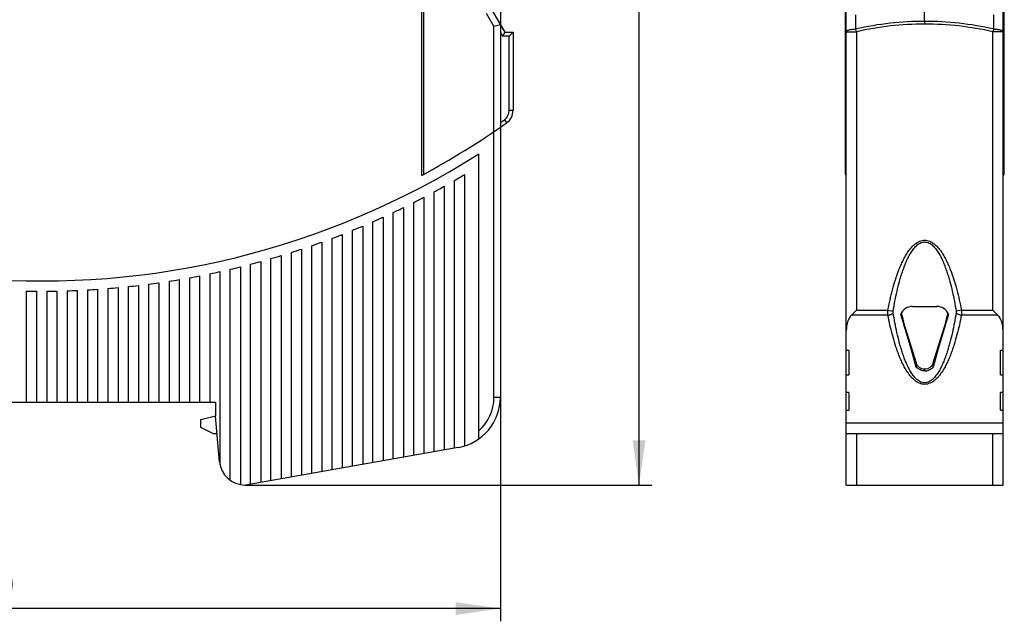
# Model space of a CAD drawing. Header units: millimetres. Extents: x 0 to 420, y 0 to 297.
# Tile 10 of 39: x 82 to 159, y 157 to 205. Entities that reach past the tile are written whole.
import ezdxf

# ---------------------------------------------------------------- set-up
doc = ezdxf.new("R2010")
doc.units = ezdxf.units.MM
doc.header["$LTSCALE"] = 23.1
doc.layers.get('0').update_dxf_attribs({"linetype": 'CONTINUOUS'})
doc.layers.add('T-PM12-T0X-00-GND_DXF_DIMENSION', color=7, linetype='CONTINUOUS')
doc.layers.add('T-PM12-T0X-0DXF_CONTINUOUS_LINE', color=7, linetype='CONTINUOUS')
doc.styles.get("Standard").update_dxf_attribs({"font": 'txt', "width": 0.8})
doc.dimstyles.new('DIMSTYLE_1', dxfattribs={"dimtxt": 2.5, "dimasz": 3.5, "dimexe": 1, "dimexo": 0, "dimtad": 1, "dimdec": 3, "dimdsep": 46, "dimtxsty": 'Standard', "dimblk": '_FILLED', "dimblk1": '_FILLED', "dimblk2": '_FILLED', "dimcen": 0.09, "dimclrt": 5, "dimadec": 0, "dimazin": 0, "dimtp": 0.3, "dimtm": 0.3, "dimtfac": 1, "dimtdec": 3, "dimtofl": 0, "dimtmove": 0, "dimatfit": 3, "dimldrblk": '_FILLED', "dimfxl": 1, "dimtolj": 1, "dimarcsym": 0})

# ---------------------------------------------------------------- blocks, each defined once
blk = doc.blocks.new('_FILLED')
at = {"color": 0, "linetype": 'ByBlock'}
blk.add_solid([(0, 0), (-1, 0.143), (-1, -0.143)], dxfattribs=at)
blk = doc.blocks.new('*D1')
at = {"layer": 'T-PM12-T0X-00-GND_DXF_DIMENSION', "color": 2, "linetype": 'Continuous'}
for p, q in [((119.657, 174.951), (119.657, 157.383)), ((39.657, 168.068), (39.657, 157.383)), ((39.657, 158.383), (79.657, 158.383)), ((119.657, 158.383), (79.657, 158.383))]:
    blk.add_line(p, q, dxfattribs=at)
at = {"layer": 'T-PM12-T0X-00-GND_DXF_DIMENSION', "color": 2, "linetype": 'Continuous', "xscale": 3.5, "yscale": 3.5, "zscale": 3.5, "rotation": 180}
blk.add_blockref('_FILLED', (39.657, 158.383), dxfattribs=at)
at = {"layer": 'T-PM12-T0X-00-GND_DXF_DIMENSION', "color": 2, "linetype": 'Continuous', "xscale": 3.5, "yscale": 3.5, "zscale": 3.5}
blk.add_blockref('_FILLED', (119.657, 158.383), dxfattribs=at)
at = {"layer": 'T-PM12-T0X-00-GND_DXF_DIMENSION', "color": 5, "linetype": 'Continuous', "insert": (79.657, 161.508), "char_height": 2.5, "width": 5.89286, "attachment_point": 2, "line_spacing_factor": 0.9}
blk.add_mtext('80', dxfattribs=at)
blk = doc.blocks.new('*D2')
at = {"layer": 'T-PM12-T0X-00-GND_DXF_DIMENSION', "color": 2, "linetype": 'Continuous'}
for p, q in [((119.157, 266.568), (129.913, 266.568)), ((129.913, 266.568), (131.538, 266.568)), ((130.538, 266.568), (130.538, 217.318)), ((130.538, 168.068), (130.538, 217.318)), ((99.657, 168.068), (129.913, 168.068)), ((129.913, 168.068), (131.538, 168.068))]:
    blk.add_line(p, q, dxfattribs=at)
at = {"layer": 'T-PM12-T0X-00-GND_DXF_DIMENSION', "color": 2, "linetype": 'Continuous', "xscale": 3.5, "yscale": 3.5, "zscale": 3.5}
for p, rotation in [((130.538, 266.568), 90), ((130.538, 168.068), 270)]:
    blk.add_blockref('_FILLED', p, dxfattribs=dict(at, rotation=rotation))
at = {"layer": 'T-PM12-T0X-00-GND_DXF_DIMENSION', "color": 5, "linetype": 'Continuous', "insert": (127.413, 217.318), "char_height": 2.5, "width": 8.83929, "attachment_point": 2, "rotation": 90, "line_spacing_factor": 0.9}
blk.add_mtext(' 99', dxfattribs=at)

msp = doc.modelspace()

# ---------------------------------------------------------------- linework, layer by layer
at = {"layer": 'T-PM12-T0X-0DXF_CONTINUOUS_LINE', "color": 7, "linetype": 'Continuous'}
for p, q in [((146.8034, 168.0684), (146.8034, 264.9233)), ((159.1034, 168.0684), (159.1034, 264.9233)), ((113.4833, 192.3494), (113.4833, 263.5267)), ((113.6565, 192.4425), (113.6565, 263.3977)), ((146.7034, 263.3977), (146.7034, 192.4425)), ((159.2034, 192.4425), (159.2034, 263.3977)), ((119.6565, 243.3023), (119.6565, 174.9513)), ((118.5565, 206.0684), (119.9999, 203.5684)), ((119.6565, 204.1631), (119.1565, 204.0291)), ((152.9533, 204.4228), (152.9533, 204.2102)), ((119.9999, 203.5684), (119.8267, 203.2684)), ((119.9999, 203.5684), (120.6565, 203.5684)), ((120.6565, 203.5684), (120.3565, 203.2684)), ((120.6565, 203.5684), (120.6565, 197.4486)), ((117.9565, 171.6787), (117.9565, 194.0359)), ((116.8565, 192.4195), (116.8565, 171.1355)), ((116.0565, 170.9601), (116.0565, 191.9499)), ((114.4565, 170.678), (114.4565, 191.0561)), ((115.2565, 191.4956), (115.2565, 170.8191)), ((112.8565, 170.3959), (112.8565, 190.2203)), ((113.6565, 190.6311), (113.6565, 170.5369)), ((111.2565, 170.1138), (111.2565, 189.44)), ((112.0565, 189.8234), (112.0565, 170.2548)), ((109.6565, 169.8316), (109.6565, 188.7132)), ((110.4565, 189.0701), (110.4565, 169.9727)), ((108.0565, 169.5495), (108.0565, 188.0377)), ((108.8565, 188.3691), (108.8565, 169.6906)), ((105.6565, 187.1172), (105.6565, 169.1263)), ((106.4565, 169.2674), (106.4565, 187.4119)), ((107.2565, 187.7187), (107.2565, 169.4084)), ((103.2565, 168.7031), (103.2565, 186.3036)), ((104.0565, 186.5632), (104.0565, 168.8442)), ((104.8565, 168.9853), (104.8565, 186.8344)), ((100.8565, 185.5928), (100.8565, 168.28)), ((101.6565, 168.421), (101.6565, 185.8185)), ((102.4565, 186.0555), (102.4565, 168.5621)), ((97.6565, 184.7988), (97.6565, 169.647)), ((98.4565, 168.4356), (98.4565, 184.9811)), ((99.2565, 185.1742), (99.2565, 168.1001)), ((100.0565, 168.1389), (100.0565, 185.378)), ((92.8565, 183.9248), (92.8565, 174.5684)), ((93.6565, 184.0446), (93.6565, 174.5684)), ((94.4565, 184.1747), (94.4565, 174.5684)), ((95.2565, 184.3151), (95.2565, 174.5684)), ((96.0565, 184.4658), (96.0565, 174.5684)), ((96.8565, 184.627), (96.8565, 174.5684)), ((82.4565, 183.2795), (82.4565, 174.5684)), ((83.2565, 183.2696), (83.2565, 174.5684)), ((84.0565, 183.2696), (84.0565, 174.5684)), ((84.8565, 183.2795), (84.8565, 174.5684)), ((85.6565, 183.2992), (85.6565, 174.5684)), ((86.4565, 183.3289), (86.4565, 174.5684)), ((87.2565, 183.3684), (87.2565, 174.5684)), ((88.0565, 183.4179), (88.0565, 174.5684)), ((88.8565, 183.4773), (88.8565, 174.5684)), ((89.6565, 183.5467), (89.6565, 174.5684)), ((90.4565, 183.6261), (90.4565, 174.5684)), ((91.2565, 183.7156), (91.2565, 174.5684)), ((92.0565, 183.8151), (92.0565, 174.5684)), ((147.6034, 181.7827), (147.2034, 181.3827)), ((151.9964, 182.0684), (153.9104, 182.0684)), ((158.7034, 181.3827), (158.3034, 181.7827)), ((152.3045, 177.6196), (151.2993, 180.8684)), ((154.6075, 180.8684), (153.6024, 177.6196)), ((147.0034, 178.6239), (146.8034, 178.6239)), ((147.0034, 178.6239), (147.0034, 176.7186)), ((159.1034, 178.6239), (158.9034, 178.6239)), ((158.9034, 176.7186), (158.9034, 178.6239)), ((152.9534, 177.1415), (152.9534, 177.0155)), ((146.8034, 176.7186), (147.0034, 176.7186)), ((158.9034, 176.7186), (159.1034, 176.7186)), ((147.0034, 175.333), (146.8034, 175.333)), ((147.0034, 175.333), (147.0034, 173.9473)), ((159.1034, 175.333), (158.9034, 175.333)), ((158.9034, 173.9473), (158.9034, 175.333)), ((63.875, 174.5684), (97.3065, 174.5684)), ((97.3065, 174.5684), (97.3065, 173.4684)), ((146.8034, 173.9473), (147.0034, 173.9473)), ((158.9034, 173.9473), (159.1034, 173.9473)), ((96.1566, 173.1934), (97.3065, 173.5014)), ((96.1566, 172.5685), (96.1566, 173.1934)), ((97.6192, 169.894), (97.3065, 173.4684)), ((97.1566, 172.0684), (96.1566, 172.5685)), ((159.1034, 172.9081), (146.8034, 172.9081)), ((97.429, 172.0684), (97.1566, 172.0684)), ((159.1034, 172.0684), (146.8034, 172.0684)), ((116.3511, 171.0121), (99.6565, 168.0684)), ((99.6116, 168.0684), (99.6565, 168.0684)), ((146.8034, 168.0684), (159.1034, 168.0684))]:
    msp.add_line(p, q, dxfattribs=at)
at = {"layer": 'T-PM12-T0X-0DXF_CONTINUOUS_LINE', "color": 9, "linetype": 'Continuous'}
for p, q in [((152.9533, 204.4225), (152.9533, 205.6908)), ((118.5565, 205.0684), (119.1565, 204.0291)), ((147.5563, 203.8244), (147.557, 204.9349)), ((158.3498, 204.9349), (158.3505, 203.8244)), ((119.1565, 174.9513), (119.1565, 204.0291)), ((119.6565, 203.5631), (119.8267, 203.2684)), ((120.3565, 203.2684), (119.8267, 203.2684)), ((120.3565, 197.4486), (120.3565, 203.2684)), ((146.8034, 203.614), (147.6034, 203.614)), ((147.6034, 203.614), (147.5563, 203.8244)), ((147.6034, 203.6139), (147.6034, 181.7827)), ((158.3505, 203.8244), (158.3034, 203.614)), ((159.1034, 203.614), (158.3034, 203.614)), ((158.3034, 181.7827), (158.3034, 203.6137)), ((120.3565, 197.4486), (120.6565, 197.4486)), ((119.9762, 196.7138), (120.1494, 196.4689)), ((147.6034, 181.7827), (150.0732, 181.7827)), ((150.0732, 181.7827), (150.4846, 181.7044)), ((155.8336, 181.7827), (155.4222, 181.7044)), ((155.8336, 181.7827), (158.3034, 181.7827)), ((150.0713, 181.3827), (147.2034, 181.3827)), ((151.1027, 181.517), (151.1809, 181.3174)), ((154.7259, 181.3174), (154.8041, 181.517)), ((158.7034, 181.3827), (155.8355, 181.3827)), ((152.3045, 177.2889), (152.3045, 177.6196)), ((153.6024, 177.6196), (153.6024, 177.2889)), ((119.1565, 174.9513), (119.6565, 174.9513)), ((147.6034, 172.0684), (147.6034, 168.0684)), ((158.3034, 168.0684), (158.3034, 172.0684))]:
    msp.add_line(p, q, dxfattribs=at)
for centre, radius, start, end in [((152.9741, 179.5957), 24.8271, 90.04802, 102.604746), ((152.9713, 179.759), 24.4514, 90.04209, 102.68161), ((152.9401, 179.6522), 24.7703, 77.383507, 89.969351), ((152.9394, 179.8027), 24.4077, 77.304623, 89.967229), ((119.4565, 197.4486), 0.9, 305.269238, 360), ((83.6565, 248.0684), 62.9, 304.913356, 305.269238), ((115.6565, 174.9513), 3.5, 311.082333, 360)]:
    msp.add_arc(centre, radius, start, end, dxfattribs=at)
at = {"layer": 'T-PM12-T0X-0DXF_CONTINUOUS_LINE', "color": 7, "linetype": 'Continuous'}
for centre, radius, start, end in [((83.6565, 248.0684), 64, 228.628589, 302.407513), ((119.4565, 197.4486), 1.2, 305.269238, 360), ((83.6565, 248.0684), 63.2, 298.160492, 305.269238), ((83.6565, 248.0684), 64.8, 300, 300.820201), ((83.6565, 248.0684), 64.8, 298.379448, 299.186523), ((83.6565, 248.0684), 64.8, 296.783295, 297.578468), ((83.6565, 248.0684), 64.8, 295.209286, 295.993655), ((83.6565, 248.0684), 64.8, 293.65538, 294.42994), ((83.6565, 248.0684), 64.8, 292.119725, 292.88538), ((83.6565, 248.0684), 64.8, 289.096519, 289.84679), ((83.6565, 248.0684), 64.8, 290.600625, 291.358206), ((83.6565, 248.0684), 64.8, 287.605966, 288.349635), ((83.6565, 248.0684), 64.8, 284.660226, 285.39263), ((83.6565, 248.0684), 64.8, 286.12762, 286.865347), ((83.6565, 248.0684), 64.8, 281.753626, 282.4771), ((83.6565, 248.0684), 64.8, 283.202601, 283.930264), ((83.6565, 248.0684), 64.8, 277.448191, 278.162165), ((83.6565, 248.0684), 64.8, 278.877418, 279.594068), ((83.6565, 248.0684), 64.8, 280.312237, 281.032048), ((83.6565, 248.0684), 64.8, 268.938906, 269.64632), ((83.6565, 248.0684), 64.8, 270.35368, 271.061094), ((83.6565, 248.0684), 64.8, 271.768669, 272.476515), ((83.6565, 248.0684), 64.8, 273.184739, 273.89345), ((83.6565, 248.0684), 64.8, 274.602758, 275.312775), ((83.6565, 248.0684), 64.8, 276.02361, 276.735377), ((151.9964, 181.0684), 1, 90, 156.443138), ((152.0589, 177.8813), 4.1865, 90.942363, 91.788834), ((152.0869, 176.3872), 5.6809, 90.757185, 90.977163), ((153.8199, 176.3871), 5.6809, 89.02285, 89.242829), ((153.9104, 181.0684), 1, 23.556862, 90), ((153.8416, 177.6171), 4.4508, 88.234727, 89.032446), ((153.3273, 178.4693), 1.5619, 228.240483, 229.468164), ((152.5795, 178.4693), 1.5619, 310.531754, 311.759518), ((115.6565, 174.9513), 4, 280, 360), ((99.6116, 170.0684), 2, 185, 270)]:
    msp.add_arc(centre, radius, start, end, dxfattribs=at)
for centre, major_axis, ratio, start_param, end_param in [((164.0239, 248.0684), (0, 63.2), 0.5773503, -3.6361971, -3.633086), ((141.8829, 248.0684), (0, 63.2), 0.5773503, -2.6500993, -2.6469882), ((147.6034, 180.1827), (0, 1.3856), 0.5773503, 0.5235988, 1.5707963), ((152.9534, 173.3333), (-2.975, 11.1987), 0.0345431, -1.2175164, -0.7669452), ((151.2993, 181.2684), (-0.1888, 0.7996), 0.1270167, 1.4794661, 2.0644195), ((152.9534, 173.3333), (2.975, 11.1987), 0.0345431, 0.7669452, 1.2175164), ((154.6075, 181.2684), (0.1888, 0.7996), 0.1270167, -2.0644195, -1.4794661), ((158.3034, 180.1827), (0, 1.3856), 0.5773503, -1.5707963, -0.5235988)]:
    msp.add_ellipse(centre, major_axis=major_axis, ratio=ratio, start_param=start_param, end_param=end_param, dxfattribs=at)
at = {"layer": 'T-PM12-T0X-0DXF_CONTINUOUS_LINE', "color": 9, "linetype": 'Continuous'}
for points, knots in [([(146.8034, 203.614), (146.8034, 203.6208), (146.8061, 203.6351), (146.8176, 203.6553), (146.836, 203.6747), (146.8609, 203.6933), (146.8923, 203.7113), (146.9456, 203.7355), (147.0269, 203.7619), (147.1395, 203.7873), (147.2685, 203.8068), (147.4092, 203.8198), (147.5065, 203.8237), (147.5563, 203.8244)], [0, 0, 0, 0, 0.0247829, 0.0522789, 0.0844412, 0.1223844, 0.1666253, 0.2173081, 0.3374009, 0.4802463, 0.6417693, 0.816913, 1, 1, 1, 1]), ([(158.3505, 203.8244), (158.4003, 203.8237), (158.4976, 203.8198), (158.6383, 203.8068), (158.7673, 203.7873), (158.8799, 203.7619), (158.9612, 203.7355), (159.0145, 203.7113), (159.0459, 203.6933), (159.0708, 203.6747), (159.0892, 203.6553), (159.1007, 203.6351), (159.1034, 203.6208), (159.1034, 203.614)], [0, 0, 0, 0, 0.183087, 0.3582307, 0.5197538, 0.6625991, 0.782692, 0.8333748, 0.8776156, 0.9155588, 0.9477211, 0.9752171, 1, 1, 1, 1]), ([(150.0732, 181.7827), (150.124, 182.0495), (150.2335, 182.5817), (150.4257, 183.3737), (150.6512, 184.1568), (150.874, 184.7987), (151.0799, 185.3015), (151.251, 185.6714), (151.4422, 186.0313), (151.6586, 186.3768), (151.8661, 186.6465), (152.0535, 186.8434), (152.2064, 186.9783), (152.3732, 187.0959), (152.5546, 187.1898), (152.7497, 187.2517), (152.9534, 187.2735), (153.1571, 187.2517), (153.3522, 187.1898), (153.5337, 187.0959), (153.7004, 186.9783), (153.8534, 186.8434), (154.0407, 186.6465), (154.2482, 186.3768), (154.4646, 186.0313), (154.6558, 185.6714), (154.8269, 185.3015), (155.0328, 184.7987), (155.2556, 184.1568), (155.4811, 183.3737), (155.6733, 182.5817), (155.7829, 182.0495), (155.8336, 181.7827)], [0, 0, 0, 0, 0.0625143, 0.1250276, 0.1875389, 0.2500461, 0.2813028, 0.3125586, 0.3438125, 0.3750627, 0.4063043, 0.4219302, 0.437554, 0.4531744, 0.4687894, 0.4843974, 0.5, 0.5156026, 0.5312106, 0.5468256, 0.562446, 0.5780698, 0.5936957, 0.6249373, 0.6561875, 0.6874414, 0.7186972, 0.7499539, 0.8124611, 0.8749724, 0.9374857, 1, 1, 1, 1]), ([(150.4846, 181.7044), (150.5278, 181.9658), (150.6207, 182.4872), (150.7837, 183.2641), (150.9431, 183.9054), (151.0883, 184.4126), (151.2075, 184.7889), (151.3384, 185.1605), (151.4834, 185.5255), (151.6456, 185.8816), (151.8293, 186.2245), (152.0061, 186.4944), (152.1669, 186.6931), (152.2982, 186.8299), (152.4422, 186.9502), (152.6003, 187.0475), (152.7721, 187.1128), (152.9534, 187.1361), (153.1348, 187.1128), (153.3066, 187.0475), (153.4646, 186.9502), (153.6086, 186.8299), (153.7399, 186.6931), (153.9007, 186.4944), (154.0776, 186.2245), (154.2612, 185.8816), (154.4234, 185.5255), (154.5684, 185.1605), (154.6993, 184.7889), (154.8185, 184.4126), (154.9637, 183.9054), (155.1231, 183.2641), (155.2861, 182.4872), (155.3791, 181.9658), (155.4222, 181.7044)], [0, 0, 0, 0, 0.0636969, 0.1273119, 0.1908107, 0.2225034, 0.2541409, 0.2857111, 0.3171912, 0.3485476, 0.3797264, 0.4106354, 0.4259509, 0.441133, 0.456146, 0.4709549, 0.4855523, 0.5000022, 0.5144519, 0.5290488, 0.5438572, 0.5588695, 0.5740509, 0.5893657, 0.6202742, 0.6514531, 0.6828094, 0.7142894, 0.7458596, 0.777497, 0.8091896, 0.8726883, 0.9363033, 1, 1, 1, 1]), ([(150.0713, 181.3827), (150.0667, 181.4469), (150.063, 181.5804), (150.0683, 181.7138), (150.0732, 181.7827)], [0, 0, 0, 0, 0.4823771, 1, 1, 1, 1]), ([(150.483, 181.5545), (150.4791, 181.5785), (150.476, 181.6288), (150.4804, 181.6789), (150.4846, 181.7044)], [0, 0, 0, 0, 0.4849543, 1, 1, 1, 1]), ([(155.4222, 181.7044), (155.4264, 181.6789), (155.4309, 181.6288), (155.4277, 181.5785), (155.4238, 181.5545)], [0, 0, 0, 0, 0.5150475, 1, 1, 1, 1]), ([(155.8336, 181.7827), (155.8385, 181.7138), (155.8438, 181.5804), (155.8401, 181.4469), (155.8355, 181.3827)], [0, 0, 0, 0, 0.5176229, 1, 1, 1, 1]), ([(150.0713, 181.3827), (150.1113, 181.3885), (150.1908, 181.4049), (150.3034, 181.4427), (150.4024, 181.4919), (150.4593, 181.5329), (150.483, 181.5545)], [0, 0, 0, 0, 0.2683597, 0.5374202, 0.7865882, 1, 1, 1, 1]), ([(155.8355, 181.3827), (155.786, 181.1256), (155.6793, 180.6122), (155.4926, 179.8472), (155.3103, 179.2154), (155.1444, 178.715), (155.0082, 178.3423), (154.8583, 177.9735), (154.6922, 177.6098), (154.5059, 177.2532), (154.2942, 176.9071), (154.0902, 176.6332), (153.9042, 176.4294), (153.7498, 176.2862), (153.5785, 176.1579), (153.3877, 176.0522), (153.1773, 175.9798), (152.9534, 175.9536), (152.7295, 175.9798), (152.5191, 176.0522), (152.3283, 176.1579), (152.157, 176.2862), (152.0027, 176.4294), (151.8166, 176.6332), (151.6126, 176.9071), (151.4009, 177.2532), (151.2147, 177.6098), (151.0485, 177.9735), (150.8986, 178.3423), (150.7624, 178.715), (150.5965, 179.2154), (150.4142, 179.8472), (150.2275, 180.6122), (150.1208, 181.1256), (150.0713, 181.3827)], [0, 0, 0, 0, 0.0607877, 0.1216902, 0.1827544, 0.2133725, 0.2440653, 0.2748534, 0.3057669, 0.3368515, 0.3681802, 0.3998766, 0.4159369, 0.4321888, 0.4486879, 0.465493, 0.4826276, 0.5, 0.5173723, 0.5345069, 0.5513121, 0.5678111, 0.584063, 0.6001233, 0.6318198, 0.6631485, 0.6942331, 0.7251466, 0.7559347, 0.7866275, 0.8172456, 0.8783098, 0.9392123, 1, 1, 1, 1]), ([(155.4238, 181.5545), (155.3817, 181.2968), (155.2911, 180.7822), (155.1326, 180.0146), (154.9778, 179.3797), (154.837, 178.8762), (154.7213, 178.5013), (154.5942, 178.13), (154.4533, 177.7634), (154.2954, 177.4034), (154.1159, 177.0531), (153.9422, 176.7739), (153.783, 176.5643), (153.651, 176.4168), (153.5037, 176.2835), (153.3383, 176.1719), (153.1533, 176.0938), (152.9534, 176.0649), (152.7534, 176.0938), (152.5684, 176.1719), (152.403, 176.2835), (152.2558, 176.4168), (152.1238, 176.5644), (151.9646, 176.7739), (151.7909, 177.0531), (151.6114, 177.4034), (151.4535, 177.7634), (151.3126, 178.13), (151.1855, 178.5013), (151.0698, 178.8762), (150.929, 179.3797), (150.7742, 180.0146), (150.6157, 180.7822), (150.5251, 181.2968), (150.483, 181.5545)], [0, 0, 0, 0, 0.0622723, 0.1245588, 0.1868655, 0.2180319, 0.2492066, 0.2803942, 0.311598, 0.3428236, 0.3740804, 0.4053833, 0.4210685, 0.43678, 0.4525259, 0.4683133, 0.4841436, 0.5000028, 0.5158616, 0.5316913, 0.5474777, 0.5632226, 0.5789333, 0.5946178, 0.6259203, 0.657177, 0.6884026, 0.7196062, 0.7507938, 0.7819685, 0.8131348, 0.8754414, 0.9377279, 1, 1, 1, 1]), ([(155.8355, 181.3827), (155.7955, 181.3885), (155.716, 181.4049), (155.6034, 181.4428), (155.5044, 181.4919), (155.4475, 181.5329), (155.4238, 181.5545)], [0, 0, 0, 0, 0.2684943, 0.5375932, 0.7867035, 1, 1, 1, 1])]:
    msp.add_open_spline(points, degree=3, knots=knots, dxfattribs=at)
at = {"layer": 'T-PM12-T0X-0DXF_CONTINUOUS_LINE', "color": 7, "linetype": 'Continuous'}
for points, knots in [([(151.1809, 181.3174), (151.1695, 181.3685), (151.1532, 181.4695), (151.1556, 181.5724), (151.1633, 181.6214)], [0, 0, 0, 0, 0.5133569, 1, 1, 1, 1]), ([(154.7435, 181.6214), (154.7512, 181.5724), (154.7536, 181.4695), (154.7373, 181.3685), (154.7259, 181.3174)], [0, 0, 0, 0, 0.4866436, 1, 1, 1, 1]), ([(152.9534, 177.1415), (152.8791, 177.148), (152.7333, 177.18), (152.5698, 177.2667), (152.4612, 177.3595), (152.3932, 177.4384), (152.3397, 177.5254), (152.3143, 177.5879), (152.3045, 177.6196)], [0, 0, 0, 0, 0.26265, 0.5180437, 0.6422937, 0.7638749, 0.8829674, 1, 1, 1, 1]), ([(152.9534, 177.0155), (152.8402, 177.0155), (152.6226, 177.0623), (152.4111, 177.1977), (152.3123, 177.2822)], [0, 0, 0, 0, 0.52043, 1, 1, 1, 1]), ([(153.6024, 177.6196), (153.5925, 177.5879), (153.5671, 177.5254), (153.5136, 177.4384), (153.4456, 177.3595), (153.337, 177.2667), (153.1735, 177.18), (153.0278, 177.148), (152.9534, 177.1415)], [0, 0, 0, 0, 0.1170326, 0.2361251, 0.3577063, 0.4819563, 0.73735, 1, 1, 1, 1]), ([(152.9534, 177.0155), (153.0666, 177.0155), (153.2842, 177.0623), (153.4957, 177.1977), (153.5945, 177.2822)], [0, 0, 0, 0, 0.5204314, 1, 1, 1, 1])]:
    msp.add_open_spline(points, degree=3, knots=knots, dxfattribs=at)

# ---------------------------------------------------------------- dimensions: what is measured, and where the dimension line sits
at = {"layer": 'T-PM12-T0X-00-GND_DXF_DIMENSION', "color": 2, "linetype": 'Continuous'}
dim = msp.add_linear_dim(base=(130.5383, 266.5684), p1=(99.6565, 168.0684), p2=(119.1565, 266.5684), angle=90, text=' 99', dimstyle='DIMSTYLE_1', dxfattribs=at)
dim.commit()
dim.dimension.update_dxf_attribs({"geometry": '*D2', "text_midpoint": (130.5383, 217.9434), "dimtype": 160})
dim = msp.add_linear_dim(base=(39.6565, 158.3828), p1=(119.6565, 174.9513), p2=(39.6565, 168.0684), angle=180, dimstyle='DIMSTYLE_1', dxfattribs=at)
dim.commit()
dim.dimension.update_dxf_attribs({"geometry": '*D1', "text_midpoint": (79.2994, 158.3828), "dimtype": 160})

doc.saveas('drawing.dxf')
